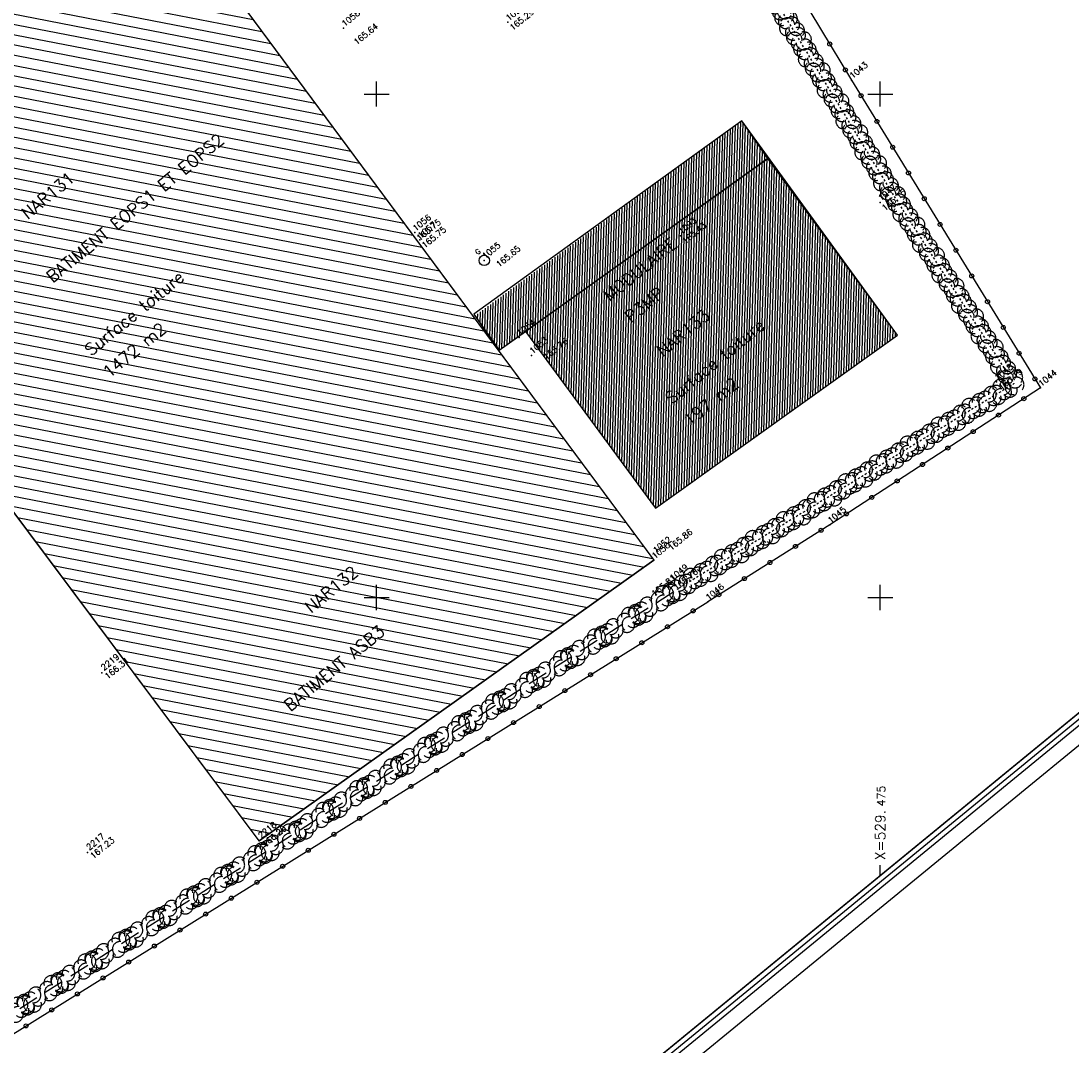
# Model space of a CAD drawing. Header units: feet. Extents: x 529188 to 529675, y 139816 to 140273.
# Tile 31 of 118: x 529432 to 529484, y 139928 to 139979. Entities that reach past the tile are written whole.
import ezdxf
from ezdxf.enums import TextEntityAlignment as Align

# ---------------------------------------------------------------- set-up
doc = ezdxf.new("R2010")
doc.units = ezdxf.units.FT
doc.header["$LTSCALE"] = 2
doc.header["$MEASUREMENT"] = 0
doc.header["$PDSIZE"] = 0.1
doc.linetypes.add('CACHEX2', pattern=[0.75, 0.5, -0.25])
doc.layers.get('0').update_dxf_attribs({"linetype": 'CONTINUOUS'})
for name, color, linetype in [('BATI', 10, 'CONTINUOUS'), ('BATI-HACHURES', 30, 'CONTINUOUS'), ('BOUCHE_GAZ', 2, 'CONTINUOUS'), ('cadre250', 7, 'CONTINUOUS'), ('CARROYAGE', 7, 'CONTINUOUS'), ('CARROYAGE LAMBERT', 7, 'CONTINUOUS'), ('CLOTURE', 1, 'CONTINUOUS'), ('HAIE', 80, 'CACHEX2'), ('Numéro Bâtiment', 5, 'CONTINUOUS'), ('TEXTES', 150, 'CONTINUOUS'), ('TOPOALT', 3, 'CONTINUOUS'), ('TOPOJIS', 7, 'CONTINUOUS'), ('TOPOJIS-GELE', 7, 'CONTINUOUS'), ('TOPOMAT', 142, 'CONTINUOUS')]:
    doc.layers.add(name, color=color, linetype=linetype)
doc.styles.add('ROMANT', font='ROMANT.SHX')
doc.styles.get("Standard").update_dxf_attribs({"font": 'ROMANS.SHX'})

# ---------------------------------------------------------------- blocks, each defined once
blk = doc.blocks.new('TCPOINT')
at = {"color": 0}
blk.add_point((0, 0), dxfattribs=at)
at = {"layer": 'TOPOALT'}
blk.add_attdef('ALT', text='', height=0.3, dxfattribs=at).set_placement((0.1, -0.1), align=Align.TOP_LEFT)
at = {"layer": 'TOPOMAT'}
blk.add_attdef('MAT', (0.1, 0.1), '', height=0.3, dxfattribs=at)
blk = doc.blocks.new('483')
at = {"ltscale": 3}
blk.add_circle((0, 0), 0.258, dxfattribs=at)
blk.add_text('G', height=0.254, dxfattribs=at).set_placement((-0.085, 0.412))
blk = doc.blocks.new('RONDCLOT')
at = {"layer": 'CLOTURE'}
blk.add_circle((0, 0), 0.1, dxfattribs=at)
blk = doc.blocks.new('HAIEBASE')
at = {"layer": 'HAIE'}
for centre, start, end in [((0.002, 0.141), 14.988, 164.4142), ((-0.223, 0.05), 14.988, 164.4142), ((-0.147, -0.129), 50.5983, 200.0244), ((0.078, 0.086), 243.6198, 27.2304), ((0.227, 0.05), 14.988, 164.4142), ((-0.23, -0.099), 196.6108, 340.2213), ((0.022, -0.064), 196.6108, 340.2213), ((0.223, -0.099), 196.6108, 340.2213)]:
    blk.add_arc(centre, 0.25, start, end, dxfattribs=at)

msp = doc.modelspace()

# ---------------------------------------------------------------- hatches: boundary and pattern name
at = {"layer": 'BATI-HACHURES'}
h = msp.add_hatch(dxfattribs=at)
h.set_pattern_fill('ANSI31', color=256, scale=4, angle=36, style=0)
h.set_pattern_definition([(169.02298, (529575.81883, 139934.26534), (-0.0952077, -0.4908518), [])])
h.paths.add_polyline_path([(529444.168, 139937.919), (529463.76, 139951.856), (529439.17, 139985.045), (529427.27, 140001.077), (529407.852, 139986.541)])
at = {"layer": 'Numéro Bâtiment'}
h = msp.add_hatch(dxfattribs=at)
h.set_pattern_fill('ANSI31', color=30, angle=3.9107)
h.set_pattern_definition([(88.24142, (529361.00975, 139952.85646), (-0.12494113, 0.00383602), [])])
h.paths.add_polyline_path([(529469.419, 139971.794), (529468.125, 139973.675), (529454.885, 139963.987), (529456.089, 139962.286), (529457.395, 139963.217), (529463.835, 139954.446), (529475.859, 139963.022)])

# ---------------------------------------------------------------- linework, layer by layer
at = {"layer": 'BATI'}
for points in [[(529407.849, 139986.596), (529427.27, 140001.077), (529463.76, 139951.856), (529444.168, 139937.919)], [(529456.089, 139962.286), (529469.419, 139971.794), (529468.125, 139973.675), (529454.83, 139964.064)], [(529463.835, 139954.446), (529475.859, 139963.022), (529469.419, 139971.794), (529457.395, 139963.217)]]:
    msp.add_lwpolyline(points, close=True, dxfattribs=at)
at = {"layer": 'BATI', "flags": 128}
for points in [[(529444.168, 139937.919), (529407.852, 139986.541)], [(529439.17, 139985.045), (529463.76, 139951.856)], [(529444.168, 139937.919), (529463.76, 139951.856)]]:
    msp.add_lwpolyline(points, dxfattribs=at)
msp.add_lwpolyline([(529454.83, 139964.064), (529456.089, 139962.286), (529457.395, 139963.217), (529463.835, 139954.446), (529475.859, 139963.022), (529468.125, 139973.675)], close=True, dxfattribs=at)
at = {"layer": 'cadre250', "flags": 128}
for points in [[(529227.588, 140022.756), (529532.841, 140272.877), (529675.446, 140098.839), (529330.55, 139816.237), (529234.372, 139933.616)], [(529228.064, 140022.176), (529532.737, 140271.821), (529674.39, 140098.944), (529330.655, 139817.292), (529234.952, 139934.091)], [(529228.222, 140021.983), (529532.702, 140271.47), (529674.038, 140098.979), (529330.69, 139817.644), (529235.145, 139934.249)], [(529228.38, 140021.79), (529532.667, 140271.118), (529673.686, 140099.014), (529330.725, 139817.996), (529235.339, 139934.408)]]:
    msp.add_lwpolyline(points, dxfattribs=at)
at = {"layer": 'CARROYAGE'}
for p, q in [((529450, 139974.375), (529450, 139975.625)), ((529475, 139974.375), (529475, 139975.625)), ((529449.375, 139975), (529450.625, 139975)), ((529474.375, 139975), (529475.625, 139975)), ((529450, 139949.375), (529450, 139950.625)), ((529475, 139949.375), (529475, 139950.625)), ((529449.375, 139950), (529450.625, 139950)), ((529474.375, 139950), (529475.625, 139950)), ((529475, 139936.213), (529475, 139936.713))]:
    msp.add_line(p, q, dxfattribs=at)
at = {"layer": 'CARROYAGE LAMBERT', "flags": 128}
msp.add_lwpolyline([(529369.4, 139849.686), (529673.686, 140099.014), (529532.667, 140271.118), (529228.38, 140021.79)], close=True, dxfattribs=at)
at = {"layer": 'CARROYAGE LAMBERT'}
msp.add_lwpolyline([(529369.4, 139849.686), (529673.686, 140099.014), (529532.667, 140271.118), (529228.38, 140021.79)], close=True, dxfattribs=at)
at = {"layer": 'CLOTURE', "flags": 128}
for points in [[(529478.591, 139996.294), (529465.876, 139988.454), (529473.574, 139975.69), (529482.948, 139960.409), (529472.492, 139953.614), (529466.433, 139949.79)], [(529421.775, 139921.998), (529466.433, 139949.79)]]:
    msp.add_lwpolyline(points, dxfattribs=at)
at = {"layer": 'HAIE', "ltscale": 0.005, "flags": 128}
msp.add_lwpolyline([(529476.047, 139995.898), (529464.377, 139988.56), (529475.658, 139969.962), (529481.637, 139960.621), (529464.895, 139950.395)], dxfattribs=at)
at = {"layer": 'HAIE', "flags": 128}
msp.add_lwpolyline([(529413.315, 139917.502), (529464.895, 139950.395)], dxfattribs=at)

# ---------------------------------------------------------------- block references
at = {"layer": 'BOUCHE_GAZ', "rotation": 39.33073407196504}
msp.add_blockref('483', (529455.341, 139966.738), dxfattribs=at)
at = {"layer": 'CLOTURE'}
for p, rotation in [((529472.493, 139977.483), 301.0962610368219), ((529473.268, 139976.198), 301.0962610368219), ((529474.048, 139974.917), 301.5258562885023), ((529474.833, 139973.639), 301.5258562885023), ((529475.617, 139972.36), 301.5258562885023), ((529476.401, 139971.082), 301.5258562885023), ((529477.186, 139969.803), 301.5258562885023), ((529477.97, 139968.524), 301.5258562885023), ((529478.754, 139967.246), 301.5258562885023), ((529479.539, 139965.967), 301.5258562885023), ((529480.323, 139964.689), 301.5258562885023), ((529481.107, 139963.41), 301.5258562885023), ((529481.892, 139962.131), 301.5258562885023), ((529482.676, 139960.853), 301.5258562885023), ((529482.127, 139959.875), 213.0184552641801), ((529480.869, 139959.058), 213.0184552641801), ((529479.611, 139958.241), 213.0184552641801), ((529478.353, 139957.423), 213.0184552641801), ((529477.096, 139956.606), 213.0184552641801), ((529475.838, 139955.789), 213.0184552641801), ((529474.58, 139954.971), 213.0184552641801), ((529473.322, 139954.154), 213.0184552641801), ((529472.061, 139953.342), 212.2555676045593), ((529470.792, 139952.542), 212.2555676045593), ((529469.524, 139951.741), 212.2555676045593), ((529468.255, 139950.941), 212.2555676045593), ((529466.987, 139950.14), 212.2555676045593), ((529465.712, 139949.342), 31.89571027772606), ((529464.438, 139948.549), 31.89571027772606), ((529463.165, 139947.756), 31.89571027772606), ((529461.891, 139946.964), 31.89571027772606), ((529460.618, 139946.171), 31.89571027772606), ((529459.344, 139945.379), 31.89571027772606), ((529458.071, 139944.586), 31.89571027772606), ((529456.797, 139943.794), 31.89571027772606), ((529455.524, 139943.001), 31.89571027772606), ((529454.25, 139942.209), 31.89571027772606), ((529452.977, 139941.416), 31.89571027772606), ((529451.703, 139940.623), 31.89571027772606), ((529450.43, 139939.831), 31.89571027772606), ((529449.156, 139939.038), 31.89571027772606), ((529447.883, 139938.246), 31.89571027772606), ((529446.609, 139937.453), 31.89571027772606), ((529445.336, 139936.661), 31.89571027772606), ((529444.062, 139935.868), 31.89571027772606), ((529442.789, 139935.075), 31.89571027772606), ((529441.515, 139934.283), 31.89571027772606), ((529440.241, 139933.49), 31.89571027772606), ((529438.968, 139932.698), 31.89571027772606), ((529437.694, 139931.905), 31.89571027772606), ((529436.421, 139931.113), 31.89571027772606), ((529435.147, 139930.32), 31.89571027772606), ((529433.874, 139929.528), 31.89571027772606), ((529432.6, 139928.735), 31.89571027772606)]:
    msp.add_blockref('RONDCLOT', p, dxfattribs=dict(at, rotation=rotation))
at = {"layer": 'HAIE', "ltscale": 0.005, "xscale": 1.5, "yscale": 1.5, "zscale": 1.5}
for p, rotation in [((529470.089, 139979.143), 301.2395628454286), ((529470.556, 139978.373), 121.2395628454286), ((529471.023, 139977.604), 301.2395628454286), ((529471.489, 139976.834), 121.2395628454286), ((529471.956, 139976.065), 301.2395628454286), ((529472.423, 139975.295), 121.2395628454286), ((529472.89, 139974.526), 301.2395628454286), ((529473.356, 139973.756), 121.2395628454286), ((529473.823, 139972.987), 301.2395628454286), ((529474.29, 139972.217), 121.2395628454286), ((529474.757, 139971.448), 301.2395628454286), ((529475.223, 139970.678), 121.2395628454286), ((529475.691, 139969.909), 302.6227636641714), ((529476.177, 139969.151), 122.6227636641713), ((529476.662, 139968.393), 302.6227636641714), ((529477.147, 139967.635), 122.6227636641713), ((529477.632, 139966.877), 302.6227636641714), ((529478.117, 139966.119), 122.6227636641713), ((529478.603, 139965.361), 302.6227636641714), ((529479.088, 139964.603), 122.6227636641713), ((529479.573, 139963.845), 302.6227636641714), ((529480.058, 139963.087), 122.6227636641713), ((529480.543, 139962.329), 302.6227636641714), ((529481.029, 139961.571), 122.6227636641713), ((529481.514, 139960.813), 302.6227636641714), ((529481.064, 139960.271), 31.4160339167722), ((529480.296, 139959.802), 211.4160339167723), ((529479.528, 139959.332), 31.4160339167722), ((529477.992, 139958.394), 31.4160339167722), ((529478.76, 139958.863), 211.4160339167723), ((529477.224, 139957.925), 211.4160339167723), ((529476.455, 139957.456), 31.4160339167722), ((529475.687, 139956.987), 211.4160339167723), ((529474.919, 139956.518), 31.4160339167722), ((529474.151, 139956.049), 211.4160339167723), ((529473.383, 139955.58), 31.4160339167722), ((529472.615, 139955.11), 211.4160339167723), ((529471.847, 139954.641), 31.4160339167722), ((529470.311, 139953.703), 31.4160339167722), ((529471.079, 139954.172), 211.4160339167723), ((529469.543, 139953.234), 211.4160339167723), ((529468.775, 139952.765), 31.4160339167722), ((529468.007, 139952.296), 211.4160339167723), ((529467.239, 139951.827), 31.4160339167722), ((529466.471, 139951.357), 211.4160339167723), ((529465.703, 139950.888), 31.4160339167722), ((529464.935, 139950.419), 211.4160339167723)]:
    msp.add_blockref('HAIEBASE', p, dxfattribs=dict(at, rotation=rotation))
at = {"layer": 'HAIE', "xscale": 1.5, "yscale": 1.5, "zscale": 1.5}
for p, rotation in [((529464.325, 139950.032), 32.52626727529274), ((529463.229, 139949.333), 212.5262672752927), ((529462.639, 139948.956), 32.52626727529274), ((529461.543, 139948.257), 212.5262672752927), ((529460.953, 139947.881), 32.52626727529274), ((529459.857, 139947.182), 212.5262672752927), ((529459.266, 139946.806), 32.52626727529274), ((529458.17, 139946.107), 212.5262672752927), ((529457.58, 139945.73), 32.52626727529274), ((529456.484, 139945.031), 212.5262672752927), ((529455.894, 139944.655), 32.52626727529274), ((529454.798, 139943.956), 212.5262672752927), ((529454.207, 139943.579), 32.52626727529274), ((529453.111, 139942.88), 212.5262672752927), ((529452.521, 139942.504), 32.52626727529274), ((529451.425, 139941.805), 212.5262672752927), ((529450.835, 139941.429), 32.52626727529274), ((529449.739, 139940.73), 212.5262672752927), ((529449.149, 139940.353), 32.52626727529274), ((529448.053, 139939.654), 212.5262672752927), ((529447.462, 139939.278), 32.52626727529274), ((529445.776, 139938.203), 32.52626727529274), ((529446.366, 139938.579), 212.5262672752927), ((529444.09, 139937.127), 32.52626727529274), ((529444.68, 139937.504), 212.5262672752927), ((529442.403, 139936.052), 32.52626727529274), ((529442.994, 139936.428), 212.5262672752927), ((529440.717, 139934.976), 32.52626727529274), ((529441.307, 139935.353), 212.5262672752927), ((529439.031, 139933.901), 32.52626727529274), ((529439.621, 139934.277), 212.5262672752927), ((529437.345, 139932.826), 32.52626727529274), ((529437.935, 139933.202), 212.5262672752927), ((529436.248, 139932.127), 212.5262672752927), ((529435.658, 139931.75), 32.52626727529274), ((529434.562, 139931.051), 212.5262672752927), ((529433.972, 139930.675), 32.52626727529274), ((529432.876, 139929.976), 212.5262672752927), ((529432.286, 139929.6), 32.52626727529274)]:
    msp.add_blockref('HAIEBASE', p, dxfattribs=dict(at, rotation=rotation))
at = {"layer": 'TOPOJIS'}
ref = msp.add_blockref('TCPOINT', (529448.363, 139978.271, 165.636), dxfattribs=at)
ref.add_attrib('MAT', '1058', (529448.413, 139978.321, 165.636), dxfattribs={"layer": 'TOPOMAT', "height": 0.3, "rotation": 39.3307})
ref.add_attrib('ALT', '165.64', dxfattribs={"layer": 'TOPOALT', "height": 0.3, "rotation": 39.3307}).set_placement((529448.821, 139977.647, 165.636), align=Align.TOP_LEFT)
ref = msp.add_blockref('TCPOINT', (529456.514, 139978.562, 165.286), dxfattribs=at)
ref.add_attrib('MAT', '1092', (529456.564, 139978.612, 165.286), dxfattribs={"layer": 'TOPOMAT', "height": 0.3, "rotation": 39.3307})
ref.add_attrib('ALT', '165.29', dxfattribs={"layer": 'TOPOALT', "height": 0.3, "rotation": 39.3307}).set_placement((529456.564, 139978.362, 165.286), align=Align.TOP_LEFT)
ref = msp.add_blockref('TCPOINT', (529473.574, 139975.69), dxfattribs=at)
ref.add_attrib('MAT', '1043', (529473.624, 139975.74), dxfattribs={"layer": 'TOPOMAT', "height": 0.3, "rotation": 39.3307})
ref = msp.add_blockref('TCPOINT', (529474.988, 139969.616, 165.153), dxfattribs=at)
ref.add_attrib('MAT', '1047', (529475.038, 139969.666, 165.153), dxfattribs={"layer": 'TOPOMAT', "height": 0.3, "rotation": 39.3307})
ref.add_attrib('ALT', '165.15', dxfattribs={"layer": 'TOPOALT', "height": 0.3, "rotation": 39.3307}).set_placement((529475.038, 139969.416, 165.153), align=Align.TOP_LEFT)
ref = msp.add_blockref('TCPOINT', (529451.893, 139968.122, 165.749), dxfattribs=at)
ref.add_attrib('MAT', '1056', (529451.943, 139968.172, 165.749), dxfattribs={"layer": 'TOPOMAT', "height": 0.3, "rotation": 39.3307})
ref.add_attrib('ALT', '165.75', dxfattribs={"layer": 'TOPOALT', "height": 0.3, "rotation": 39.3307}).set_placement((529451.943, 139967.922, 165.749), align=Align.TOP_LEFT)
ref = msp.add_blockref('TCPOINT', (529465.077, 139967.966, 165.425), dxfattribs=at)
ref.add_attrib('MAT', '1093', (529465.127, 139968.016, 165.425), dxfattribs={"layer": 'TOPOMAT', "height": 0.3, "rotation": 39.3307})
ref.add_attrib('ALT', '165.43', dxfattribs={"layer": 'TOPOALT', "height": 0.3, "rotation": 39.3307}).set_placement((529465.127, 139967.766, 165.425), align=Align.TOP_LEFT)
ref = msp.add_blockref('TCPOINT', (529455.341, 139966.738, 165.645), dxfattribs=at)
ref.add_attrib('MAT', '1055', (529455.391, 139966.788, 165.645), dxfattribs={"layer": 'TOPOMAT', "height": 0.3, "rotation": 39.3307})
ref.add_attrib('ALT', '165.65', dxfattribs={"layer": 'TOPOALT', "height": 0.3, "rotation": 39.3307}).set_placement((529455.889, 139966.607, 165.645), align=Align.TOP_LEFT)
ref = msp.add_blockref('TCPOINT', (529457.068, 139962.919), dxfattribs=at)
ref.add_attrib('MAT', '1054', (529457.118, 139962.969), dxfattribs={"layer": 'TOPOMAT', "height": 0.3, "rotation": 39.3307})
ref = msp.add_blockref('TCPOINT', (529457.69, 139962.026, 165.76), dxfattribs=at)
ref.add_attrib('MAT', '1053', (529457.74, 139962.076, 165.76), dxfattribs={"layer": 'TOPOMAT', "height": 0.3, "rotation": 39.3307})
ref.add_attrib('ALT', '165.76', dxfattribs={"layer": 'TOPOALT', "height": 0.3, "rotation": 39.3307}).set_placement((529458.245, 139962.017, 165.76), align=Align.TOP_LEFT)
ref = msp.add_blockref('TCPOINT', (529480.771, 139960.706, 165.187), dxfattribs=at)
ref.add_attrib('MAT', '1048', (529480.821, 139960.756, 165.187), dxfattribs={"layer": 'TOPOMAT', "height": 0.3, "rotation": 39.3307})
ref.add_attrib('ALT', '165.19', dxfattribs={"layer": 'TOPOALT', "height": 0.3, "rotation": 39.3307}).set_placement((529480.821, 139960.506, 165.187), align=Align.TOP_LEFT)
ref = msp.add_blockref('TCPOINT', (529482.948, 139960.409), dxfattribs=at)
ref.add_attrib('MAT', '1044', (529482.998, 139960.459), dxfattribs={"layer": 'TOPOMAT', "height": 0.3, "rotation": 39.3307})
ref = msp.add_blockref('TCPOINT', (529472.492, 139953.614), dxfattribs=at)
ref.add_attrib('MAT', '1045', (529472.542, 139953.664), dxfattribs={"layer": 'TOPOMAT', "height": 0.3, "rotation": 39.3307})
ref = msp.add_blockref('TCPOINT', (529463.818, 139952.128, 165.863), dxfattribs=at)
ref.add_attrib('MAT', '1052', (529463.868, 139952.178, 165.863), dxfattribs={"layer": 'TOPOMAT', "height": 0.3, "rotation": 39.3307})
ref.add_attrib('ALT', '165.86', dxfattribs={"layer": 'TOPOALT', "height": 0.3, "rotation": 39.3307}).set_placement((529464.431, 139952.546, 165.863), align=Align.TOP_LEFT)
ref = msp.add_blockref('TCPOINT', (529463.76, 139951.856, 165.813), dxfattribs=at)
ref.add_attrib('MAT', '1050', (529463.81, 139951.906, 165.813), dxfattribs={"layer": 'TOPOMAT', "height": 0.3, "rotation": 39.3307})
ref.add_attrib('ALT', '165.81', dxfattribs={"layer": 'TOPOALT', "height": 0.3, "rotation": 39.3307}).set_placement((529463.605, 139950.268, 165.813), align=Align.TOP_LEFT)
ref = msp.add_blockref('TCPOINT', (529466.433, 139949.79), dxfattribs=at)
ref.add_attrib('MAT', '1046', (529466.483, 139949.84), dxfattribs={"layer": 'TOPOMAT', "height": 0.3, "rotation": 39.3307})
ref = msp.add_blockref('TCPOINT', (529436.363, 139946.261), dxfattribs=at)
ref.add_attrib('MAT', '2219', (529436.463, 139946.361), dxfattribs={"layer": 'TOPOMAT', "height": 0.3, "rotation": 39.3307})
ref.add_attrib('ALT', '166.31', dxfattribs={"layer": 'TOPOALT', "height": 0.3, "rotation": 39.3307}).set_placement((529436.463, 139946.161), align=Align.TOP_LEFT)
ref = msp.add_blockref('TCPOINT', (529444.168, 139937.919), dxfattribs=at)
ref.add_attrib('MAT', '2218', (529444.268, 139938.019), dxfattribs={"layer": 'TOPOMAT', "height": 0.3, "rotation": 39.3307})
ref.add_attrib('ALT', '166.20', dxfattribs={"layer": 'TOPOALT', "height": 0.3, "rotation": 39.3307}).set_placement((529444.268, 139937.819), align=Align.TOP_LEFT)
ref = msp.add_blockref('TCPOINT', (529435.641, 139937.339), dxfattribs=at)
ref.add_attrib('MAT', '2217', (529435.741, 139937.439), dxfattribs={"layer": 'TOPOMAT', "height": 0.3, "rotation": 39.3307})
ref.add_attrib('ALT', '167.23', dxfattribs={"layer": 'TOPOALT', "height": 0.3, "rotation": 39.3307}).set_placement((529435.741, 139937.239), align=Align.TOP_LEFT)
at = {"layer": 'TOPOJIS-GELE'}
ref = msp.add_blockref('TCPOINT', (529452.149, 139967.756, 165.751), dxfattribs=at)
ref.add_attrib('MAT', '1057', (529452.199, 139967.806, 165.751), dxfattribs={"layer": 'TOPOMAT', "height": 0.3, "rotation": 39.3307})
ref.add_attrib('ALT', '165.75', dxfattribs={"layer": 'TOPOALT', "height": 0.3, "rotation": 39.3307}).set_placement((529452.199, 139967.556, 165.751), align=Align.TOP_LEFT)
ref = msp.add_blockref('TCPOINT', (529464.654, 139950.762, 165.758), dxfattribs=at)
ref.add_attrib('MAT', '1049', (529464.704, 139950.812, 165.758), dxfattribs={"layer": 'TOPOMAT', "height": 0.3, "rotation": 39.3307})
ref.add_attrib('ALT', '165.76', dxfattribs={"layer": 'TOPOALT', "height": 0.3, "rotation": 39.3307}).set_placement((529464.704, 139950.562, 165.758), align=Align.TOP_LEFT)

# ---------------------------------------------------------------- texts
at = {"layer": 'CARROYAGE LAMBERT'}
for s, height, p in [('475', 0.4, (529475.25, 139939.63)), ('X=529.', 0.5, (529475.25, 139936.963))]:
    msp.add_text(s, height=height, rotation=90, dxfattribs=at).set_placement(p)
at = {"layer": 'Numéro Bâtiment', "style": 'ROMANT'}
for s, p in [('NAR131', (529432.666, 139968.746)), ('NAR133', (529464.201, 139961.928)), ('NAR132', (529446.736, 139949.19))]:
    msp.add_text(s, height=0.6, rotation=39.3307, dxfattribs=at).set_placement(p)
at = {"layer": 'TEXTES', "style": 'ROMANT'}
for s, p in [('BATIMENT EOPS1 ET EOPS2', (529433.914, 139965.598)), ('MODULAIRE', (529461.56, 139964.667)), ('P3MP', (529462.616, 139963.602)), ('BATIMENT ASB3', (529445.712, 139944.317))]:
    msp.add_text(s, height=0.6, rotation=39.3307, dxfattribs=at).set_placement(p)
at = {"layer": 'TEXTES', "color": 1, "style": 'ROMANT'}
for s, p in [('Surface toiture', (529435.814, 139961.959)), ('Surface toiture', (529464.634, 139959.563)), ('1472 m2', (529436.713, 139960.862)), ('197 m2', (529465.533, 139958.465))]:
    msp.add_text(s, height=0.6, rotation=39.3307, dxfattribs=at).set_placement(p)

doc.saveas('drawing.dxf')
